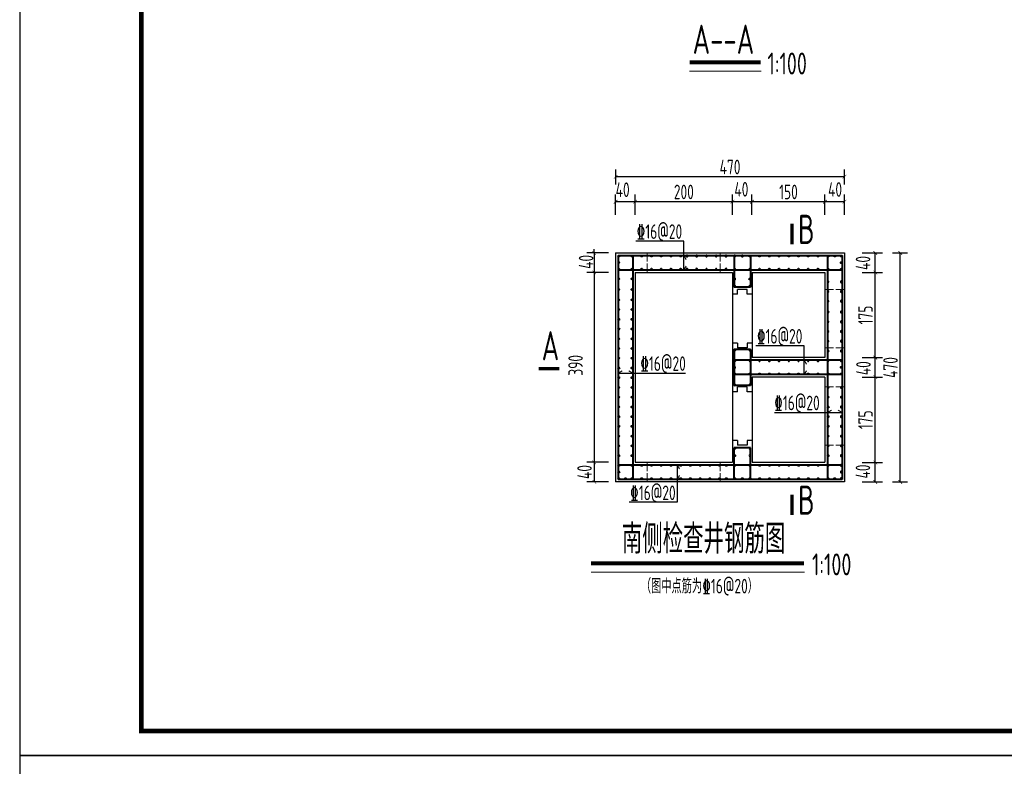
# Model space of a CAD drawing. Header units: millimetres. Extents: x 65530 to 130460, y -103607 to -18875.
# Tile 7 of 73: x 86219 to 88243, y -83022 to -81489. Entities that reach past the tile are written whole.
import ezdxf

# ---------------------------------------------------------------- set-up
doc = ezdxf.new("R2010")
doc.units = ezdxf.units.MM
doc.header["$LTSCALE"] = 0.5
doc.linetypes.add('ACAD_ISO02W100', pattern=[15, 12, -3])
for name, color, linetype, lineweight in [('图层1', 2, 'ACAD_ISO02W100', 18), ('标注线', 4, 'Continuous', 13), ('粗线', 1, 'Continuous', 40), ('细实线', 7, 'Continuous', 25)]:
    doc.layers.add(name, color=color, linetype=linetype, lineweight=lineweight)
doc.styles.add('HzTxt', font='tssdeng.shx', dxfattribs={"width": 0.7, "bigfont": 'hztxt.shx'})
doc.dimstyles.new('1bi50', dxfattribs={"dimtxt": 30, "dimasz": 7.5, "dimexe": 15, "dimexo": 15, "dimgap": 5, "dimtad": 1, "dimdec": 0, "dimtxsty": 'HzTxt', "dimblk": 'ARCHTICK', "dimcen": 2.5, "dimclrd": 256, "dimclre": 256, "dimclrt": 256, "dimadec": 0, "dimazin": 0, "dimtfac": 1, "dimtdec": 0, "dimtmove": 2, "dimatfit": 2, "dimfxl": 0, "dimlwd": -1, "dimlwe": -1, "dimarcsym": 0})

# ---------------------------------------------------------------- blocks, each defined once
blk = doc.blocks.new('_ArchTick')
at = {"color": 0, "linetype": 'ByBlock', "const_width": 0.15}
blk.add_lwpolyline([(-0.5, -0.5), (0.5, 0.5)], dxfattribs=at)
blk = doc.blocks.new('*D654')
at = {"layer": 'Defpoints', "color": 0}
for p in [(87874.2, -81862.7), (87874.2, -81904.8), (87914.3, -81904.8)]:
    blk.add_point(p, dxfattribs=at)
at = {"layer": '细实线'}
for p, q in [((87874.2, -81889.8), (87874.2, -81847.7)), ((87914.3, -81889.8), (87914.3, -81847.7)), ((87914.3, -81862.7), (87874.2, -81862.7))]:
    blk.add_line(p, q, dxfattribs=at)
at = {"layer": '细实线', "xscale": 7.5, "yscale": 7.5, "zscale": 7.5}
for p, rotation in [((87874.2, -81862.7), 179.9999999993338), ((87914.3, -81862.7), 359.9999999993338)]:
    blk.add_blockref('_ArchTick', p, dxfattribs=dict(at, rotation=rotation))
at = {"layer": '细实线', "insert": (87895, -81837.6), "char_height": 30, "attachment_point": 5, "style": 'HzTxt'}
blk.add_mtext('40', dxfattribs=at)
blk = doc.blocks.new('*D655')
at = {"layer": 'Defpoints', "color": 0}
for p in [(87724.2, -81862.7), (87724.2, -81904.6), (87874.2, -81904.8)]:
    blk.add_point(p, dxfattribs=at)
at = {"layer": '细实线'}
for p, q in [((87724.2, -81889.6), (87724.2, -81847.7)), ((87874.2, -81889.8), (87874.2, -81847.7)), ((87874.2, -81862.7), (87724.2, -81862.7))]:
    blk.add_line(p, q, dxfattribs=at)
at = {"layer": '细实线', "xscale": 7.5, "yscale": 7.5, "zscale": 7.5, "rotation": 180}
blk.add_blockref('_ArchTick', (87724.2, -81862.7), dxfattribs=at)
at = {"layer": '细实线', "xscale": 7.5, "yscale": 7.5, "zscale": 7.5}
blk.add_blockref('_ArchTick', (87874.2, -81862.7), dxfattribs=at)
at = {"layer": '细实线', "insert": (87799.2, -81842.7), "char_height": 30, "attachment_point": 5, "style": 'HzTxt'}
blk.add_mtext('150', dxfattribs=at)
blk = doc.blocks.new('*D656')
at = {"layer": 'Defpoints', "color": 0}
for p in [(87684.2, -81862.7), (87684.2, -81904.8), (87724.2, -81904.6)]:
    blk.add_point(p, dxfattribs=at)
at = {"layer": '细实线'}
for p, q in [((87684.2, -81889.8), (87684.2, -81847.7)), ((87724.2, -81889.6), (87724.2, -81847.7)), ((87724.2, -81862.7), (87684.2, -81862.7))]:
    blk.add_line(p, q, dxfattribs=at)
at = {"layer": '细实线', "xscale": 7.5, "yscale": 7.5, "zscale": 7.5, "rotation": 180}
blk.add_blockref('_ArchTick', (87684.2, -81862.7), dxfattribs=at)
at = {"layer": '细实线', "xscale": 7.5, "yscale": 7.5, "zscale": 7.5}
blk.add_blockref('_ArchTick', (87724.2, -81862.7), dxfattribs=at)
at = {"layer": '细实线', "insert": (87702.4, -81837.2), "char_height": 30, "attachment_point": 5, "style": 'HzTxt'}
blk.add_mtext('40', dxfattribs=at)
blk = doc.blocks.new('*D657')
at = {"layer": 'Defpoints', "color": 0}
for p in [(87483.9, -81862.7), (87483.9, -81904.8), (87684.2, -81904.8)]:
    blk.add_point(p, dxfattribs=at)
at = {"layer": '细实线'}
for p, q in [((87483.9, -81889.8), (87483.9, -81847.7)), ((87684.2, -81889.8), (87684.2, -81847.7)), ((87684.2, -81862.7), (87483.9, -81862.7))]:
    blk.add_line(p, q, dxfattribs=at)
at = {"layer": '细实线', "xscale": 7.5, "yscale": 7.5, "zscale": 7.5, "rotation": 180}
blk.add_blockref('_ArchTick', (87483.9, -81862.7), dxfattribs=at)
at = {"layer": '细实线', "xscale": 7.5, "yscale": 7.5, "zscale": 7.5}
blk.add_blockref('_ArchTick', (87684.2, -81862.7), dxfattribs=at)
at = {"layer": '细实线', "insert": (87584.1, -81842.7), "char_height": 30, "attachment_point": 5, "style": 'HzTxt'}
blk.add_mtext('200', dxfattribs=at)
blk = doc.blocks.new('*D658')
at = {"layer": 'Defpoints', "color": 0}
for p in [(87444, -81811.4), (87444, -81842.4), (87914.3, -81842.4)]:
    blk.add_point(p, dxfattribs=at)
at = {"layer": '细实线'}
for p, q in [((87444, -81827.4), (87444, -81796.4)), ((87914.3, -81811.4), (87444, -81811.4)), ((87914.3, -81827.4), (87914.3, -81796.4))]:
    blk.add_line(p, q, dxfattribs=at)
at = {"layer": '细实线', "xscale": 7.5, "yscale": 7.5, "zscale": 7.5}
for p, rotation in [((87444, -81811.4), 180.0000000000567), ((87914.3, -81811.4), 5.667466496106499e-11)]:
    blk.add_blockref('_ArchTick', p, dxfattribs=dict(at, rotation=rotation))
at = {"layer": '细实线', "insert": (87679.1, -81791.4), "char_height": 30, "attachment_point": 5, "style": 'HzTxt'}
blk.add_mtext('470', dxfattribs=at)
blk = doc.blocks.new('*D659')
at = {"layer": 'Defpoints', "color": 0}
for p in [(87443.9, -81968), (87399.9, -82008), (87443.9, -82008)]:
    blk.add_point(p, dxfattribs=at)
at = {"layer": '细实线'}
for p, q in [((87428.9, -81968), (87384.9, -81968)), ((87399.9, -81968), (87399.9, -81960.5)), ((87399.9, -81968), (87399.9, -82008)), ((87428.9, -82008), (87384.9, -82008)), ((87399.9, -82008), (87399.9, -82015.5))]:
    blk.add_line(p, q, dxfattribs=at)
at = {"layer": '细实线', "xscale": 7.5, "yscale": 7.5, "zscale": 7.5}
for p, rotation in [((87399.9, -81968), 270), ((87399.9, -82008), 90)]:
    blk.add_blockref('_ArchTick', p, dxfattribs=dict(at, rotation=rotation))
at = {"layer": '细实线', "insert": (87383.2, -81986.3), "char_height": 30, "attachment_point": 5, "rotation": 90, "style": 'HzTxt'}
blk.add_mtext('40', dxfattribs=at)
blk = doc.blocks.new('*D660')
at = {"layer": 'Defpoints', "color": 0}
for p in [(87443.9, -81862.7), (87443.9, -81904.8), (87483.9, -81904.8)]:
    blk.add_point(p, dxfattribs=at)
at = {"layer": '细实线'}
for p, q in [((87443.9, -81889.8), (87443.9, -81847.7)), ((87483.9, -81889.8), (87483.9, -81847.7)), ((87483.9, -81862.7), (87443.9, -81862.7))]:
    blk.add_line(p, q, dxfattribs=at)
at = {"layer": '细实线', "xscale": 7.5, "yscale": 7.5, "zscale": 7.5, "rotation": 180}
blk.add_blockref('_ArchTick', (87443.9, -81862.7), dxfattribs=at)
at = {"layer": '细实线', "xscale": 7.5, "yscale": 7.5, "zscale": 7.5}
blk.add_blockref('_ArchTick', (87483.9, -81862.7), dxfattribs=at)
at = {"layer": '细实线', "insert": (87458.3, -81838.1), "char_height": 30, "attachment_point": 5, "style": 'HzTxt'}
blk.add_mtext('40', dxfattribs=at)
blk = doc.blocks.new('*D661')
at = {"layer": 'Defpoints', "color": 0}
for p in [(87443.9, -82008), (87399.9, -82398), (87443.9, -82398)]:
    blk.add_point(p, dxfattribs=at)
at = {"layer": '细实线'}
for p, q in [((87428.9, -82008), (87384.9, -82008)), ((87399.9, -82008), (87399.9, -82398)), ((87428.9, -82398), (87384.9, -82398))]:
    blk.add_line(p, q, dxfattribs=at)
at = {"layer": '细实线', "xscale": 7.5, "yscale": 7.5, "zscale": 7.5}
for p, rotation in [((87399.9, -82008), 90), ((87399.9, -82398), 270)]:
    blk.add_blockref('_ArchTick', p, dxfattribs=dict(at, rotation=rotation))
at = {"layer": '细实线', "insert": (87361.5, -82198.8), "char_height": 30, "attachment_point": 5, "rotation": 90, "style": 'HzTxt'}
blk.add_mtext('390', dxfattribs=at)
blk = doc.blocks.new('*D662')
at = {"layer": 'Defpoints', "color": 0}
for p in [(87443.9, -82398), (87399.9, -82438), (87443.9, -82438)]:
    blk.add_point(p, dxfattribs=at)
at = {"layer": '细实线'}
for p, q in [((87428.9, -82398), (87384.9, -82398)), ((87399.9, -82398), (87399.9, -82438)), ((87428.9, -82438), (87384.9, -82438))]:
    blk.add_line(p, q, dxfattribs=at)
at = {"layer": '细实线', "xscale": 7.5, "yscale": 7.5, "zscale": 7.5}
for p, rotation in [((87399.9, -82398), 90), ((87399.9, -82438), 270)]:
    blk.add_blockref('_ArchTick', p, dxfattribs=dict(at, rotation=rotation))
at = {"layer": '细实线', "insert": (87379.9, -82417.9), "char_height": 30, "attachment_point": 5, "rotation": 90, "style": 'HzTxt'}
blk.add_mtext('40', dxfattribs=at)
blk = doc.blocks.new('gj')
h = blk.add_hatch(color=256)
h.dxf.hatch_style = 1
h.paths.add_polyline_path([(1.1997, 0, 1), (-1.1997, 0, 1)])
blk.add_circle((0, 0), 1.1997)
blk = doc.blocks.new('*D686')
at = {"layer": 'Defpoints', "color": 0}
for p in [(87935.5, -82398.3), (87977.6, -82398.3), (87935.5, -82438.3)]:
    blk.add_point(p, dxfattribs=at)
at = {"layer": '细实线'}
for p, q in [((87950.5, -82398.3), (87992.6, -82398.3)), ((87977.6, -82438.3), (87977.6, -82398.3)), ((87950.5, -82438.3), (87992.6, -82438.3))]:
    blk.add_line(p, q, dxfattribs=at)
at = {"layer": '细实线', "xscale": 7.5, "yscale": 7.5, "zscale": 7.5}
for p, rotation in [((87977.6, -82398.3), 90), ((87977.6, -82438.3), 270)]:
    blk.add_blockref('_ArchTick', p, dxfattribs=dict(at, rotation=rotation))
at = {"layer": '细实线', "insert": (87952.3, -82416.9), "char_height": 30, "attachment_point": 5, "rotation": 90, "style": 'HzTxt'}
blk.add_mtext('40', dxfattribs=at)
blk = doc.blocks.new('*D687')
at = {"layer": 'Defpoints', "color": 0}
for p in [(87935.7, -82223), (87977.6, -82223), (87935.5, -82398.3)]:
    blk.add_point(p, dxfattribs=at)
at = {"layer": '细实线'}
for p, q in [((87950.7, -82223), (87992.6, -82223)), ((87977.6, -82398.3), (87977.6, -82223)), ((87950.5, -82398.3), (87992.6, -82398.3))]:
    blk.add_line(p, q, dxfattribs=at)
at = {"layer": '细实线', "xscale": 7.5, "yscale": 7.5, "zscale": 7.5}
for p, rotation in [((87977.6, -82223), 90), ((87977.6, -82398.3), 270)]:
    blk.add_blockref('_ArchTick', p, dxfattribs=dict(at, rotation=rotation))
at = {"layer": '细实线', "insert": (87957.6, -82310.6), "char_height": 30, "attachment_point": 5, "rotation": 90, "style": 'HzTxt'}
blk.add_mtext('175', dxfattribs=at)
blk = doc.blocks.new('*D688')
at = {"layer": 'Defpoints', "color": 0}
for p in [(87935.5, -82183), (87977.6, -82183), (87935.7, -82223)]:
    blk.add_point(p, dxfattribs=at)
at = {"layer": '细实线'}
for p, q in [((87950.5, -82183), (87992.6, -82183)), ((87977.6, -82223), (87977.6, -82183)), ((87950.7, -82223), (87992.6, -82223))]:
    blk.add_line(p, q, dxfattribs=at)
at = {"layer": '细实线', "xscale": 7.5, "yscale": 7.5, "zscale": 7.5}
for p, rotation in [((87977.6, -82183), 90), ((87977.6, -82223), 270)]:
    blk.add_blockref('_ArchTick', p, dxfattribs=dict(at, rotation=rotation))
at = {"layer": '细实线', "insert": (87953.3, -82204.7), "char_height": 30, "attachment_point": 5, "rotation": 90, "style": 'HzTxt'}
blk.add_mtext('40', dxfattribs=at)
blk = doc.blocks.new('*D689')
at = {"layer": 'Defpoints', "color": 0}
for p in [(87935.5, -82008), (87977.6, -82008), (87935.5, -82183)]:
    blk.add_point(p, dxfattribs=at)
at = {"layer": '细实线'}
for p, q in [((87950.5, -82008), (87992.6, -82008)), ((87977.6, -82183), (87977.6, -82008)), ((87950.5, -82183), (87992.6, -82183))]:
    blk.add_line(p, q, dxfattribs=at)
at = {"layer": '细实线', "xscale": 7.5, "yscale": 7.5, "zscale": 7.5}
for p, rotation in [((87977.6, -82008), 90), ((87977.6, -82183), 270)]:
    blk.add_blockref('_ArchTick', p, dxfattribs=dict(at, rotation=rotation))
at = {"layer": '细实线', "insert": (87957.6, -82095.5), "char_height": 30, "attachment_point": 5, "rotation": 90, "style": 'HzTxt'}
blk.add_mtext('175', dxfattribs=at)
blk = doc.blocks.new('*D690')
at = {"layer": 'Defpoints', "color": 0}
for p in [(87997.9, -81968), (88029, -81968), (87997.9, -82438.3)]:
    blk.add_point(p, dxfattribs=at)
at = {"layer": '细实线'}
for p, q in [((88012.9, -81968), (88044, -81968)), ((88029, -82438.3), (88029, -81968)), ((88012.9, -82438.3), (88044, -82438.3))]:
    blk.add_line(p, q, dxfattribs=at)
at = {"layer": '细实线', "xscale": 7.5, "yscale": 7.5, "zscale": 7.5}
for p, rotation in [((88029, -81968), 90), ((88029, -82438.3), 270)]:
    blk.add_blockref('_ArchTick', p, dxfattribs=dict(at, rotation=rotation))
at = {"layer": '细实线', "insert": (88009, -82203.2), "char_height": 30, "attachment_point": 5, "rotation": 90, "style": 'HzTxt'}
blk.add_mtext('470', dxfattribs=at)
blk = doc.blocks.new('*D691')
at = {"layer": 'Defpoints', "color": 0}
for p in [(87935.5, -81968), (87977.6, -81968), (87935.5, -82008)]:
    blk.add_point(p, dxfattribs=at)
at = {"layer": '细实线'}
for p, q in [((87950.5, -81968), (87992.6, -81968)), ((87977.6, -82008), (87977.6, -81968)), ((87950.5, -82008), (87992.6, -82008))]:
    blk.add_line(p, q, dxfattribs=at)
at = {"layer": '细实线', "xscale": 7.5, "yscale": 7.5, "zscale": 7.5}
for p, rotation in [((87977.6, -81968), 90), ((87977.6, -82008), 270)]:
    blk.add_blockref('_ArchTick', p, dxfattribs=dict(at, rotation=rotation))
at = {"layer": '细实线', "insert": (87952.5, -81988.5), "char_height": 30, "attachment_point": 5, "rotation": 90, "style": 'HzTxt'}
blk.add_mtext('40', dxfattribs=at)

msp = doc.modelspace()

# ---------------------------------------------------------------- linework, layer by layer
for p, q in [((87443.91, -81967.96), (87914.25, -81967.96)), ((87443.91, -81967.96), (87443.91, -82437.97)), ((87914.25, -81967.96), (87914.25, -82437.97)), ((87483.91, -82007.96), (87684.24, -82007.96)), ((87483.91, -82007.96), (87483.91, -82397.97)), ((87684.24, -82007.96), (87684.25, -82397.97)), ((87724.24, -82007.96), (87874.25, -82007.96)), ((87724.24, -82007.96), (87724.25, -82182.97)), ((87874.25, -82007.96), (87874.25, -82182.96)), ((87694.24, -82052.96), (87684.24, -82052.96)), ((87714.24, -82042.96), (87694.24, -82042.96)), ((87694.24, -82052.96), (87694.24, -82042.96)), ((87714.24, -82052.96), (87714.24, -82042.96)), ((87724.24, -82052.96), (87714.24, -82052.96)), ((87694.24, -82152.96), (87684.24, -82152.96)), ((87694.24, -82152.96), (87694.24, -82162.96)), ((87724.24, -82152.96), (87714.24, -82152.96)), ((87714.24, -82152.96), (87714.24, -82162.96)), ((87714.24, -82162.96), (87694.24, -82162.96)), ((87874.25, -82182.96), (87724.24, -82182.97)), ((87874.25, -82222.96), (87724.25, -82222.97)), ((87724.25, -82222.97), (87724.25, -82397.97)), ((87874.25, -82222.96), (87874.25, -82397.97)), ((87694.24, -82252.97), (87684.24, -82252.97)), ((87714.24, -82242.97), (87694.24, -82242.97)), ((87694.24, -82252.97), (87694.24, -82242.97)), ((87714.24, -82252.97), (87714.24, -82242.97)), ((87724.24, -82252.97), (87714.24, -82252.97)), ((87694.24, -82352.97), (87684.24, -82352.97)), ((87694.24, -82352.97), (87694.24, -82362.97)), ((87724.24, -82352.97), (87714.24, -82352.97)), ((87714.24, -82352.97), (87714.24, -82362.97)), ((87714.24, -82362.97), (87694.24, -82362.97)), ((87694.24, -82362.97), (87694.24, -82362.97)), ((87483.91, -82397.97), (87684.25, -82397.97)), ((87724.25, -82397.97), (87874.25, -82397.97)), ((87914.25, -82437.97), (87443.91, -82437.97))]:
    msp.add_line(p, q)
for points in [[(86218.76, -82999.87), (90418.76, -82999.87), (90418.76, -80029.87), (86218.76, -80029.87)], [(86218.76, -85969.87), (90418.76, -85969.87), (90418.76, -82999.87), (86218.76, -82999.87)]]:
    msp.add_lwpolyline(points, close=True)
at = {"const_width": 10}
msp.add_lwpolyline([(86468.76, -80079.87), (90368.76, -80079.87), (90368.76, -82949.87), (86468.76, -82949.87), (86468.76, -80079.87)], dxfattribs=at)
at = {"layer": '图层1', "ltscale": 3}
for p, q in [((87508.91, -82007.96), (87508.91, -81967.96)), ((87658.91, -82007.96), (87658.91, -81967.96)), ((87914.25, -82042.96), (87874.25, -82042.96)), ((87914.25, -82162.96), (87874.25, -82162.96)), ((87914.24, -82242.96), (87874.24, -82242.96)), ((87914.25, -82362.97), (87874.25, -82362.97)), ((87508.91, -82397.97), (87508.91, -82437.97)), ((87658.91, -82397.97), (87658.91, -82437.97))]:
    msp.add_line(p, q, dxfattribs=at)
at = {"layer": '标注线'}
for p, q in [((87595.69, -81594.58), (87743.23, -81594.58)), ((87584.08, -81972.96), (87588.78, -81981.11)), ((87584.08, -82002.96), (87588.78, -81994.81)), ((87831.2, -82187.96), (87835.91, -82196.11)), ((87448.91, -82214.74), (87457.06, -82210.03)), ((87478.91, -82214.74), (87470.76, -82210.03)), ((87831.2, -82217.96), (87835.91, -82209.81)), ((87879.25, -82295.48), (87887.4, -82290.78)), ((87909.25, -82295.48), (87901.1, -82290.78)), ((87570.64, -82402.97), (87575.35, -82411.12)), ((87570.64, -82432.97), (87575.35, -82424.82)), ((87393.43, -82623.4), (87832.32, -82623.4))]:
    msp.add_line(p, q, dxfattribs=at)
for points, const_width in [([(87596.2, -81576.49), (87742.2, -81576.49)], 8), ([(87806.62, -81950.17), (87806.62, -81908.12)], 6.67), ([(87285.8, -82205.7), (87327.86, -82205.7)], 6.67), ([(87806.62, -82506.46), (87806.62, -82464.41)], 6.67), ([(87393.43, -82605.31), (87831.21, -82605.31)], 8)]:
    msp.add_lwpolyline(points, dxfattribs=dict(at, const_width=const_width))
at = {"layer": '粗线'}
for p, q in [((87448.91, -81972.96), (87448.91, -82432.97)), ((87448.91, -81972.96), (87909.25, -81972.96)), ((87478.91, -81972.96), (87478.91, -82432.97)), ((87687.24, -81972.96), (87687.24, -82037.96)), ((87721.24, -81972.96), (87721.25, -82037.96)), ((87879.25, -81972.96), (87879.25, -82432.97)), ((87909.25, -81972.96), (87909.25, -82432.97)), ((87448.91, -82002.96), (87909.25, -82002.96)), ((87721.25, -82037.96), (87687.24, -82037.96)), ((87687.25, -82165.96), (87687.25, -82239.97)), ((87721.25, -82165.96), (87687.25, -82165.96)), ((87721.25, -82165.96), (87721.25, -82239.97)), ((87909.25, -82187.96), (87687.25, -82187.97)), ((87909.25, -82217.96), (87687.25, -82217.97)), ((87721.25, -82239.97), (87687.25, -82239.97)), ((87687.24, -82432.97), (87687.24, -82367.97)), ((87721.25, -82367.97), (87687.24, -82367.97)), ((87721.24, -82432.97), (87721.25, -82367.97)), ((87448.91, -82402.97), (87909.25, -82402.97)), ((87909.25, -82432.97), (87448.91, -82432.97))]:
    msp.add_line(p, q, dxfattribs=at)
at = {"layer": '细实线'}
for p, q in [((87584.08, -81943.59), (87485.08, -81943.59)), ((87584.08, -82002.96), (87584.08, -81943.59)), ((87831.2, -82158.59), (87732.2, -82158.59)), ((87831.2, -82217.96), (87831.2, -82158.59)), ((87448.91, -82214.74), (87587.84, -82214.74)), ((87770.32, -82295.48), (87909.25, -82295.48)), ((87570.64, -82402.97), (87570.64, -82480.15)), ((87570.64, -82480.15), (87471.64, -82480.15))]:
    msp.add_line(p, q, dxfattribs=at)

# ---------------------------------------------------------------- block references
at = {"layer": '粗线', "rotation": 180}
for p in [(87450.3, -81974.15), (87477.54, -81974.21), (87497.54, -81974.21), (87517.54, -81974.21), (87537.54, -81974.21), (87557.54, -81974.21), (87577.54, -81974.21), (87719.8, -81974.21), (87739.8, -81974.21), (87759.8, -81974.21), (87779.8, -81974.21), (87799.8, -81974.21), (87819.8, -81974.21), (87839.8, -81974.21), (87859.8, -81974.21), (87880.84, -81974.21), (87894.41, -81974.21), (87907.97, -81974.21), (87450.3, -81987.76), (87907.97, -81987.82), (87450.3, -82001.37), (87477.54, -82001.44), (87497.54, -82001.44), (87517.54, -82001.44), (87537.54, -82001.44), (87557.54, -82001.44), (87577.54, -82001.44), (87719.8, -82001.44), (87739.8, -82001.44), (87759.8, -82001.44), (87779.8, -82001.44), (87799.8, -82001.44), (87819.8, -82001.44), (87839.8, -82001.44), (87859.8, -82001.44), (87880.84, -82001.44), (87907.97, -82001.44), (87450.3, -82020.99), (87477.54, -82021.05), (87719.8, -82021.44), (87719.8, -82036.36), (87450.3, -82043), (87477.54, -82043.06), (87450.3, -82064.2), (87477.54, -82064.26), (87450.3, -82084.2), (87477.54, -82084.26), (87450.3, -82104.2), (87477.54, -82104.26), (87450.3, -82124.2), (87477.54, -82124.26), (87450.3, -82144.2), (87477.54, -82144.26), (87450.3, -82164.2), (87477.54, -82164.26), (87450.3, -82184.2), (87477.54, -82184.26), (87450.3, -82204.2), (87477.54, -82204.26), (87719.8, -82216.73), (87739.8, -82216.73), (87759.8, -82216.73), (87779.8, -82216.73), (87799.8, -82216.73), (87819.8, -82216.73), (87839.8, -82216.73), (87859.8, -82216.73), (87880.76, -82216.73), (87908.02, -82202.98), (87908.02, -82216.73), (87450.3, -82224.2), (87477.54, -82224.26), (87719.8, -82238.73), (87450.3, -82244.2), (87477.54, -82244.26), (87880.75, -82244.26), (87450.3, -82264.2), (87477.54, -82264.26), (87880.75, -82264.26), (87450.3, -82284.2), (87477.54, -82284.26), (87880.75, -82284.26), (87450.3, -82304.2), (87477.54, -82304.26), (87880.75, -82304.26), (87450.3, -82324.2), (87477.54, -82324.26), (87880.75, -82324.26), (87450.3, -82344.2), (87477.54, -82344.26), (87880.75, -82344.26), (87450.3, -82364.2), (87477.54, -82364.26), (87880.75, -82364.26), (87450.3, -82384.2), (87477.54, -82384.26), (87880.75, -82384.26), (87450.3, -82404.2), (87450.3, -82417.82), (87477.54, -82404.26), (87497.54, -82404.26), (87517.54, -82404.26), (87537.54, -82404.26), (87557.54, -82404.26), (87577.54, -82404.26), (87597.54, -82404.26), (87617.54, -82404.26), (87637.54, -82404.26), (87657.54, -82404.26), (87671.41, -82404.26), (87688.84, -82404.26), (87720.11, -82404.26), (87740.11, -82404.26), (87760.11, -82404.26), (87780.11, -82404.26), (87800.11, -82404.26), (87820.11, -82404.26), (87840.11, -82404.26), (87860.11, -82404.26), (87880.75, -82404.26), (87450.3, -82431.44), (87464.01, -82431.44), (87477.54, -82431.44), (87497.54, -82431.44), (87517.54, -82431.44), (87537.54, -82431.44), (87557.54, -82431.44), (87577.54, -82431.44), (87597.54, -82431.44), (87617.54, -82431.44), (87637.54, -82431.44), (87657.54, -82431.44), (87671.41, -82431.44), (87688.84, -82431.44), (87704.48, -82431.44), (87720.11, -82431.44), (87740.11, -82431.44), (87760.11, -82431.44), (87780.11, -82431.44), (87800.11, -82431.44), (87820.11, -82431.44), (87840.11, -82431.44), (87860.11, -82431.44), (87880.75, -82431.44), (87894.25, -82431.44)]:
    msp.add_blockref('gj', p, dxfattribs=at)
at = {"layer": '粗线', "xscale": -1, "rotation": 180}
for p in [(87590.61, -81974.21), (87610.61, -81974.21), (87630.61, -81974.21), (87650.61, -81974.21), (87670.61, -81974.21), (87688.69, -81974.21), (87704.24, -81974.21), (87590.61, -82001.44), (87610.61, -82001.44), (87630.61, -82001.44), (87650.61, -82001.44), (87670.61, -82001.44), (87688.69, -82001.44), (87688.69, -82021.44), (87688.69, -82036.36), (87688.69, -82203.14), (87688.69, -82216.73), (87688.69, -82238.73), (87907.75, -82244.26), (87907.75, -82264.26), (87907.75, -82284.26), (87907.75, -82304.26), (87907.75, -82324.26), (87907.75, -82344.26), (87907.75, -82364.26), (87907.75, -82384.26), (87907.75, -82404.26), (87907.95, -82417.82), (87907.75, -82431.44)]:
    msp.add_blockref('gj', p, dxfattribs=at)
at = {"layer": '粗线', "xscale": -1}
for p in [(87880.76, -82027.25), (87908.02, -82027.25), (87880.76, -82047.09), (87908.02, -82047.09), (87880.76, -82067.03), (87908.02, -82067.03), (87880.76, -82089.3), (87908.02, -82089.3), (87880.76, -82109.3), (87908.02, -82109.3), (87880.76, -82129.3), (87908.02, -82129.3), (87880.76, -82149.3), (87908.02, -82149.3), (87719.8, -82167.16), (87880.76, -82169.3), (87908.02, -82169.3), (87719.8, -82189.3), (87739.8, -82189.3), (87759.8, -82189.3), (87779.8, -82189.3), (87799.8, -82189.3), (87819.8, -82189.3), (87839.8, -82189.3), (87859.8, -82189.3), (87880.76, -82189.3), (87908.02, -82189.3), (87719.8, -82369.57), (87719.8, -82384.5)]:
    msp.add_blockref('gj', p, dxfattribs=at)
at = {"layer": '粗线'}
for p in [(87688.69, -82167.16), (87688.69, -82189.3), (87688.69, -82369.57), (87688.69, -82384.5)]:
    msp.add_blockref('gj', p, dxfattribs=at)

# ---------------------------------------------------------------- texts
at = {"layer": '标注线', "style": 'HzTxt', "width": 0.7}
for s, height, p in [('A--A', 60, (87602.13, -81559.08)), ('1:100', 45, (87756.03, -81601.43)), ('B', 60, (87818.85, -81949.46)), ('%%13216@20', 30, (87486.97, -81939.17)), ('A', 60, (87291.85, -82188.52)), ('%%13216@20', 30, (87734.1, -82154.18)), ('%%13216@20', 30, (87494.47, -82210.32)), ('%%13216@20', 30, (87769.69, -82291.06)), ('%%13216@20', 30, (87473.54, -82475.73)), ('B', 60, (87818.85, -82505.75)), ('南侧检查井钢筋图', 60, (87456.68, -82585.37)), ('1:100', 45, (87847.58, -82630.25)), ('（图中点筋为%%13216@20）', 30, (87495.79, -82667.3))]:
    msp.add_text(s, height=height, dxfattribs=at).set_placement(p)

# ---------------------------------------------------------------- dimensions: what is measured, and where the dimension line sits
at = {"layer": '细实线'}
for p1, p2, picture, middle in [((87914.3, -81842.45), (87443.96, -81842.45), '*D658', (87679.13, -81791.37)), ((87997.88, -82438.34), (87997.88, -81968.01), '*D690', (88008.96, -82203.18))]:
    dim = msp.add_aligned_dim(p1=p1, p2=p2, distance=-31.07, dimstyle='1bi50', dxfattribs=at)
    dim.commit()
    dim.dimension.update_dxf_attribs({"geometry": picture, "text_midpoint": middle})
for base, p1, p2, angle, picture, middle, dimtype in [((87443.91, -81862.74), (87483.91, -81904.81), (87443.91, -81904.81), 180, '*D660', (87458.34, -81838.08), 160), ((87874.25, -81862.74), (87914.3, -81904.81), (87874.25, -81904.81), 180, '*D654', (87894.98, -81837.62), 161), ((87399.92, -82007.96), (87443.91, -81967.96), (87443.91, -82007.96), 90, '*D659', (87383.15, -81986.29), 160), ((87977.59, -81967.96), (87935.52, -82007.96), (87935.52, -81967.96), 90, '*D691', (87952.51, -81988.48), 160), ((87399.92, -82397.97), (87443.91, -82007.96), (87443.91, -82397.97), 90, '*D661', (87361.46, -82198.8), 160), ((87977.59, -82182.96), (87935.72, -82222.96), (87935.52, -82182.96), 270, '*D688', (87953.28, -82204.7), 160), ((87399.92, -82437.97), (87443.91, -82397.97), (87443.91, -82437.97), 90, '*D662', (87379.92, -82417.85), 160), ((87977.59, -82398.29), (87935.52, -82438.34), (87935.52, -82398.29), 90, '*D686', (87952.33, -82416.91), 161)]:
    dim = msp.add_linear_dim(base=base, p1=p1, p2=p2, angle=angle, dimstyle='1bi50', dxfattribs=at)
    dim.commit()
    dim.dimension.update_dxf_attribs({"geometry": picture, "text_midpoint": middle, "dimtype": dimtype})
for base, p1, p2, picture, middle in [((87483.91, -81862.74), (87684.24, -81904.81), (87483.91, -81904.81), '*D657', (87584.08, -81842.74)), ((87724.24, -81862.74), (87874.25, -81904.81), (87724.24, -81904.61), '*D655', (87799.25, -81842.74))]:
    dim = msp.add_linear_dim(base=base, p1=p1, p2=p2, dimstyle='1bi50', dxfattribs=at)
    dim.commit()
    dim.dimension.update_dxf_attribs({"geometry": picture, "text_midpoint": middle})
dim = msp.add_linear_dim(base=(87684.24, -81862.74), p1=(87724.24, -81904.61), p2=(87684.24, -81904.81), dimstyle='1bi50', dxfattribs=at)
dim.commit()
dim.dimension.update_dxf_attribs({"geometry": '*D656', "text_midpoint": (87702.42, -81837.19), "dimtype": 160})
for base, p1, p2, picture, middle in [((87977.59, -82007.96), (87935.52, -82182.96), (87935.52, -82007.96), '*D689', (87957.59, -82095.46)), ((87977.59, -82222.96), (87935.52, -82398.29), (87935.72, -82222.96), '*D687', (87957.59, -82310.63))]:
    dim = msp.add_linear_dim(base=base, p1=p1, p2=p2, angle=270, dimstyle='1bi50', dxfattribs=at)
    dim.commit()
    dim.dimension.update_dxf_attribs({"geometry": picture, "text_midpoint": middle})

doc.saveas('drawing.dxf')
